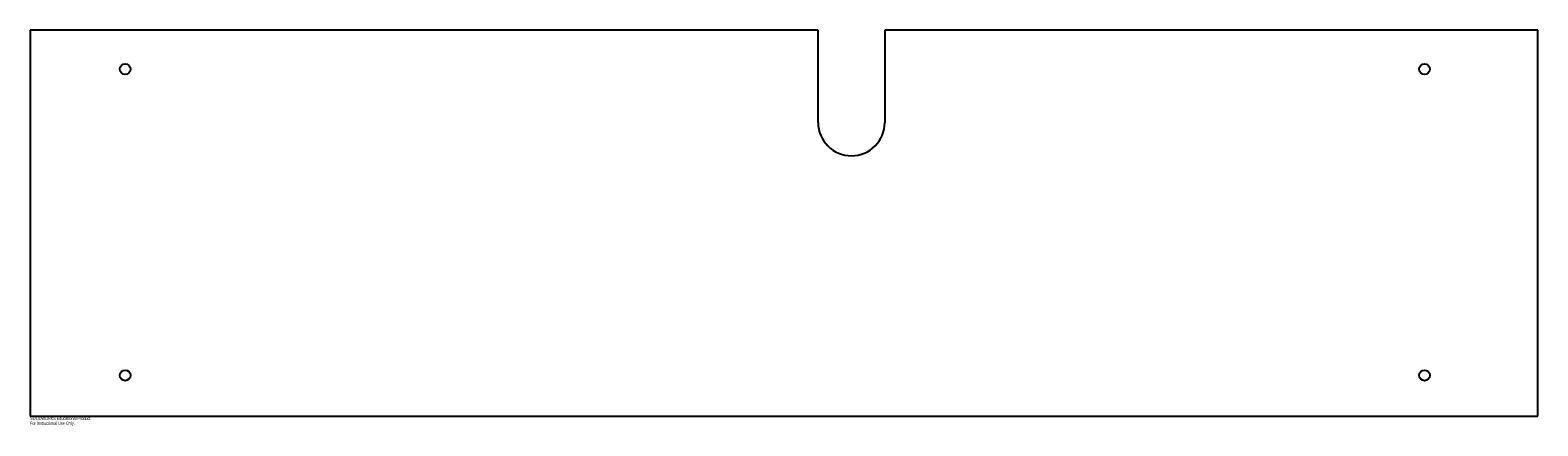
# Model space of a CAD drawing. Header units: millimetres. Extents: x -492 to 1770, y 3744 to 4339.
import ezdxf

# ---------------------------------------------------------------- set-up
doc = ezdxf.new("R2010")
doc.units = ezdxf.units.MM
doc.layers.add('CORTE', color=7, linetype='Continuous')
doc.styles.add('SLDTEXTSTYLE0', font='TXT', dxfattribs={"width": 0.7})

msp = doc.modelspace()

# ---------------------------------------------------------------- linework, layer by layer
at = {"layer": 'CORTE', "color": 7, "linetype": 'Continuous', "lineweight": 25}
for p, q in [((-492.5, 4338.8), (-492.5, 3758.8)), ((690, 4338.8), (-492.5, 4338.8)), ((690, 4200), (690, 4338.8)), ((790, 4338.8), (790, 4200)), ((1770, 4338.8), (790, 4338.8)), ((1770, 3758.8), (1770, 4338.8)), ((-492.5, 3758.8), (1770, 3758.8))]:
    msp.add_line(p, q, dxfattribs=at)
for centre in [(-350, 4280), (1600, 4280), (-350, 3820), (1600, 3820)]:
    msp.add_circle(centre, 8, dxfattribs=at)
msp.add_arc((740, 4200), 50, 180, 0, dxfattribs=at)

# ---------------------------------------------------------------- texts
at = {"color": 7, "linetype": 'Continuous', "char_height": 4.834, "attachment_point": 1, "style": 'SLDTEXTSTYLE0'}
for s, insert in [('SOLIDWORKS Educational Product.', (-492.5, 3757.7)), ('For Instructional Use Only.', (-492.5, 3750.5))]:
    msp.add_mtext(s, dxfattribs=dict(at, insert=insert))

doc.saveas('drawing.dxf')
